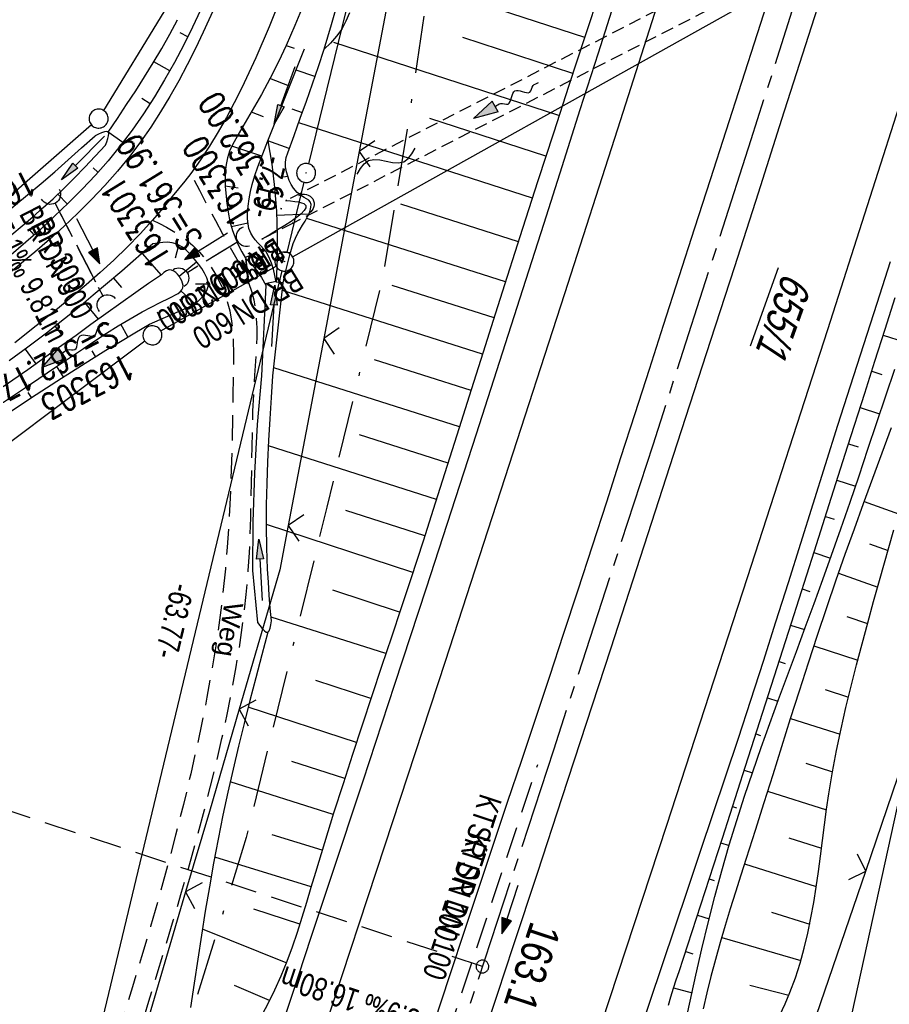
# Model space of a CAD drawing. Extents: x 510661 to 511244, y 462045 to 463013.
# Tile 12 of 29: x 510914 to 510983, y 462470 to 462548. Entities that reach past the tile are written whole.
import ezdxf

# ---------------------------------------------------------------- set-up
doc = ezdxf.new("R2010")
doc.units = 0
doc.header["$LTSCALE"] = 10
doc.header["$MEASUREMENT"] = 0
for name, pattern in [('ACAD_ISO16W100', [73, 15, -6.5, 15, -6.5, 15, -7, 1, -7]), ('ACHSE', [5.5, 4, -0.5, 0.5, -0.5]), ('AUSGEZOGEN', [0]), ('LT00', [0]), ('LT11', [0.3, 0.2, -0.1]), ('LT12', [0.4, 0.3, -0.1]), ('LT17', [0.15, 0.1, -0.05]), ('STRICHLINIE2', [0.375, 0.25, -0.125])]:
    doc.linetypes.add(name, pattern=pattern)
doc.layers.get('0').update_dxf_attribs({"linetype": 'LT00'})
for name, color, linetype in [('--EK_FBR', 1, 'LT00'), ('--EK_Halt-Pfeil', 4, 'LT00'), ('--EK_Haltung', 7, 'STRICHLINIE2'), ('--EK_Haltung-Text', 140, 'LT00'), ('--EK_Schacht-Text', 5, 'LT00'), ('--EK_ST-93-1', 30, 'LT17'), ('--EL_DFK_AB_L', 21, 'LT00'), ('--EL_DFK_AB_P', 7, 'LT00'), ('--EL_Halt-Pfeil', 4, 'LT00'), ('--EL_Haltung', 182, 'STRICHLINIE2'), ('--EL_Haltung-Text', 182, 'LT00'), ('--FLIEßRICHTPFEIL', 180, 'Continuous'), ('--WASSER_NUTZUNG', 180, 'Continuous'), ('-AX-093', 35, 'ACHSE'), ('-ST-93-1', 250, 'LT00'), ('ABSTAND', 8, 'LT00'), ('BAB-KABEL', 220, 'ACAD_ISO16W100'), ('DFK_AB_FLNR', 7, 'Continuous'), ('DFK_AB_L', 21, 'LT00'), ('DFK_AB_P', 7, 'LT00'), ('DFK_GZPKT', 250, 'LT00'), ('DFK_KATASTER', 250, 'LT00'), ('DL', 182, 'LT12'), ('DL_PFEIL', 201, 'LT00'), ('DL_TEXT', 182, 'LT00'), ('FELDWEG_TEXT', 1, 'Continuous'), ('PFEIL', 140, 'AUSGEZOGEN'), ('V106_AFBR_BAB', 250, 'LT00'), ('V106_BOESCH', 250, 'LT00'), ('V106_BOSCHUNG', 250, 'LT00'), ('V106_BR_KAPPE', 30, 'LT00'), ('V106_BR_WID', 30, 'LT17'), ('V106_ERDWEG', 250, 'LT11'), ('V106_GRABEN', 250, 'LT00'), ('V106_LD_MARK', 250, 'LT00'), ('V106_UK_DURCH', 182, 'LT00'), ('V106_ZAUN', 40, 'LT00')]:
    doc.layers.add(name, color=color, linetype=linetype)
doc.styles.add('Beschrift', font='ARIAL.TTF')
doc.styles.add('Haltungsbeschriftung', font='ARIAL.TTF', dxfattribs={"width": 0.75})
doc.styles.add('schachtbeschriftung', font='romans.shx', dxfattribs={"width": 0.75, "height": 2})
doc.styles.get("Standard").update_dxf_attribs({"font": 'ARIAL.TTF'})

# ---------------------------------------------------------------- blocks, each defined once
blk = doc.blocks.new('SYMB7010')
at = {"color": 0, "linetype": 'ByBlock'}
for points in [[(-0.031408, 0.499213), (-0.093728, 0.49134), (-0.15457, 0.475719), (-0.212975, 0.452595), (-0.268021, 0.422333), (-0.31884, 0.385411), (-0.36463, 0.342411), (-0.40467, 0.29401), (-0.438329, 0.240973), (-0.465074, 0.184136), (-0.484486, 0.124395), (-0.496256, 0.062692), (-0.5002, 0)], [(-0.5002, 0), (-0.496256, -0.062692), (-0.484486, -0.124395), (-0.465075, -0.184136), (-0.438329, -0.240973), (-0.404671, -0.29401), (-0.36463, -0.342411), (-0.31884, -0.385411), (-0.268021, -0.422333), (-0.212975, -0.452595), (-0.154571, -0.475719), (-0.093728, -0.49134), (-0.031408, -0.499213), (0.031408, -0.499213)], [(0.5002, 0), (0.496256, 0.062692), (0.484485, 0.124395), (0.465074, 0.184136), (0.438329, 0.240973), (0.40467, 0.29401), (0.36463, 0.342411), (0.31884, 0.385411), (0.268021, 0.422333), (0.212975, 0.452595), (0.15457, 0.475719), (0.093728, 0.49134), (0.031408, 0.499213), (-0.031408, 0.499213)], [(0.031408, -0.499213), (0.093728, -0.491341), (0.15457, -0.475719), (0.212975, -0.452595), (0.268021, -0.422333), (0.31884, -0.385411), (0.36463, -0.342411), (0.404671, -0.294011), (0.438329, -0.240974), (0.465075, -0.184136), (0.484486, -0.124395), (0.496256, -0.062692), (0.500201, 0)]]:
    blk.add_lwpolyline(points, dxfattribs=at)
blk = doc.blocks.new('SYMB0003')
at = {"color": 0, "linetype": 'ByBlock'}
for p, q in [((-0.015712, 0), (0.010166, 0.012015)), ((0, -0.021257), (-0.015712, 0)), ((0.010166, 0.012015), (0, -0.021257))]:
    blk.add_line(p, q, dxfattribs=at)
for points in [[(-0.031395, 0.499013), (-0.093691, 0.491144), (-0.154509, 0.475528), (-0.21289, 0.452414), (-0.267913, 0.422164), (-0.318712, 0.385257), (-0.364484, 0.342274), (-0.404509, 0.293893), (-0.438154, 0.240877), (-0.464888, 0.184062), (-0.484292, 0.124345), (-0.496058, 0.062667), (-0.5, 0)], [(-0.5, 0), (-0.496058, -0.062667), (-0.484292, -0.124345), (-0.464888, -0.184062), (-0.438154, -0.240877), (-0.404509, -0.293893), (-0.364485, -0.342274), (-0.318712, -0.385257), (-0.267914, -0.422164), (-0.21289, -0.452414), (-0.154509, -0.475529), (-0.093691, -0.491144), (-0.031395, -0.499014), (0.031395, -0.499014)], [(0.5, 0), (0.496057, 0.062667), (0.484292, 0.124345), (0.464888, 0.184062), (0.438153, 0.240877), (0.404509, 0.293893), (0.364484, 0.342274), (0.318712, 0.385257), (0.267913, 0.422164), (0.21289, 0.452414), (0.154509, 0.475528), (0.093691, 0.491144), (0.031395, 0.499013), (-0.031395, 0.499013)], [(0.031395, -0.499014), (0.093691, -0.491144), (0.154509, -0.475529), (0.21289, -0.452414), (0.267914, -0.422164), (0.318712, -0.385257), (0.364485, -0.342274), (0.404509, -0.293893), (0.438154, -0.240877), (0.464889, -0.184062), (0.484292, -0.124345), (0.496058, -0.062667), (0.5, 0)]]:
    blk.add_lwpolyline(points, dxfattribs=at)
blk = doc.blocks.new('Pfreil3')
at = {"layer": 'PFEIL'}
blk.add_hatch(color=256, dxfattribs=at).paths.add_polyline_path([(-1.549, 0.273), (-1.549, -0.273), (0, 0)])
for p, q in [((-1.549, 0), (-4.831, 0)), ((-1.549, -0.273), (-1.549, 0.273)), ((-1.549, 0.273), (0, 0)), ((0, 0), (-1.549, -0.273))]:
    blk.add_line(p, q, dxfattribs=at)
blk = doc.blocks.new('SYMB0011')
at = {"color": 0, "linetype": 'ByBlock'}
for p, q in [((0.5, 0), (-0.5, 0)), ((0, 0.5), (0, -0.5))]:
    blk.add_line(p, q, dxfattribs=at)
blk = doc.blocks.new('SYMB0024')
at = {"color": 0, "linetype": 'ByBlock'}
for p, q in [((-0.5, 0.5), (0, 0)), ((0, 0), (0.5, 0.5))]:
    blk.add_line(p, q, dxfattribs=at)
blk = doc.blocks.new('FLIEßRICHTPFEIL')
at = {"layer": '--FLIEßRICHTPFEIL'}
blk.add_hatch(color=256, dxfattribs=at).paths.add_polyline_path([(-1.95, 0.4875), (-1.95, -0.4875), (0, 0)])
for p, q in [((-1.95, 0.4875), (-1.95, -0.4875)), ((-1.95, 0.4875), (0, 0)), ((0, 0), (-1.95, -0.4875))]:
    blk.add_line(p, q, dxfattribs=at)
at = {"layer": '--FLIEßRICHTPFEIL', "start_tangent": (-1, 0), "end_tangent": (-1, 0)}
blk.add_spline([(-1.95, 0), (-2.4375, 0), (-2.925, 0.325), (-3.4125, 0), (-3.9, -0.325), (-4.3875, 0), (-4.875, 0.325), (-5.3625, 0), (-5.85, 0)], degree=3, dxfattribs=at)
blk = doc.blocks.new('SYMB7251')
at = {"color": 0, "linetype": 'ByBlock'}
for points in [[(-0.25, 0), (-0.208333, 0.028889), (-0.166667, 0.051111), (-0.125, 0.06), (-0.083333, 0.051111), (-0.041667, 0.028889), (0, 0)], [(0, 0), (0.041667, -0.028889), (0.083333, -0.051111), (0.125, -0.06), (0.166667, -0.051111), (0.208333, -0.028889), (0.25, 0)]]:
    blk.add_lwpolyline(points, dxfattribs=at)
blk = doc.blocks.new('SYMB1107')
at = {"color": 0, "linetype": 'ByBlock'}
for points in [[(-0.2, 0), (-0.196157, 0.039018), (-0.184776, 0.076537), (-0.166294, 0.111114), (-0.141421, 0.141421), (-0.111114, 0.166294), (-0.076537, 0.184776), (-0.039018, 0.196157), (0, 0.2)], [(0, 0.2), (0.039018, 0.196157), (0.076537, 0.184776), (0.111114, 0.166294), (0.141421, 0.141421), (0.166294, 0.111114), (0.184776, 0.076537), (0.196157, 0.039018), (0.2, 0)]]:
    blk.add_lwpolyline(points, dxfattribs=at)
blk = doc.blocks.new('SYMB0070')
at = {"color": 0, "linetype": 'ByBlock'}
for p, q in [((-0.5, 0), (0.2, 0)), ((0.5, 0), (0.2, 0.1)), ((0.2, 0.1), (0.2, 0)), ((0.468, 0), (0.21, 0.086)), ((0.21, 0.086), (0.21, -0.086)), ((0.21, -0.086), (0.468, 0)), ((0.22, -0.072), (0.437, 0)), ((0.23, -0.058), (0.405, 0)), ((0.24, -0.045), (0.374, 0)), ((0.342, 0), (0.25, 0.031)), ((0.25, 0.031), (0.25, -0.031)), ((0.25, -0.031), (0.342, 0)), ((0.26, -0.017), (0.31, 0)), ((0.27, -0.003), (0.279, 0))]:
    blk.add_line(p, q, dxfattribs=at)
for points in [[(0.2, 0), (0.2, -0.1), (0.5, 0)], [(0.437, 0), (0.22, 0.072), (0.22, -0.072)], [(0.405, 0), (0.23, 0.058), (0.23, -0.058)], [(0.374, 0), (0.24, 0.045), (0.24, -0.045)], [(0.31, 0), (0.26, 0.017), (0.26, -0.017)], [(0.279, 0), (0.27, 0.003), (0.27, -0.003)]]:
    blk.add_lwpolyline(points, dxfattribs=at)
blk = doc.blocks.new('SYMB2')
at = {"color": 0, "linetype": 'ByBlock', "flags": 128}
for points in [[(-0.031395, 0.499013), (-0.093691, 0.491144), (-0.154509, 0.475528), (-0.21289, 0.452414), (-0.267913, 0.422164), (-0.318712, 0.385257), (-0.364484, 0.342274), (-0.404509, 0.293893), (-0.438154, 0.240877), (-0.464888, 0.184062), (-0.484292, 0.124345), (-0.496058, 0.062667), (-0.5, 0)], [(-0.5, 0), (-0.496058, -0.062667), (-0.484292, -0.124345), (-0.464888, -0.184062), (-0.438154, -0.240877), (-0.404509, -0.293893), (-0.364485, -0.342274), (-0.318712, -0.385257), (-0.267914, -0.422164), (-0.21289, -0.452414), (-0.154509, -0.475529), (-0.093691, -0.491144), (-0.031395, -0.499014), (0.031395, -0.499014)], [(0.5, 0), (0.496057, 0.062667), (0.484292, 0.124345), (0.464888, 0.184062), (0.438153, 0.240877), (0.404509, 0.293893), (0.364484, 0.342274), (0.318712, 0.385257), (0.267913, 0.422164), (0.21289, 0.452414), (0.154509, 0.475528), (0.093691, 0.491144), (0.031395, 0.499013), (-0.031395, 0.499013)], [(0.031395, -0.499014), (0.093691, -0.491144), (0.154509, -0.475529), (0.21289, -0.452414), (0.267914, -0.422164), (0.318712, -0.385257), (0.364485, -0.342274), (0.404509, -0.293893), (0.438154, -0.240877), (0.464889, -0.184062), (0.484292, -0.124345), (0.496058, -0.062667), (0.5, 0)]]:
    blk.add_lwpolyline(points, dxfattribs=at)

msp = doc.modelspace()

# ---------------------------------------------------------------- linework, layer by layer
at = {"layer": '--EK_FBR'}
for points in [[(510983.354, 462567.988), (510981.93, 462563.483), (510980.505, 462558.978), (510979.078, 462554.473), (510977.648, 462549.969), (510976.215, 462545.467), (510974.36, 462539.66), (510972.499, 462533.856), (510970.632, 462528.053), (510968.762, 462522.251), (510966.141, 462514.141), (510963.514, 462506.033), (510960.88, 462497.928), (510958.967, 462492.059), (510957.049, 462486.192), (510955.124, 462480.327), (510953.192, 462474.465), (510951.971, 462470.774), (510950.747, 462467.084)], [(510973.63, 462550.182), (510972.428, 462546.402), (510971.203, 462542.571), (510969.973, 462538.741), (510968.74, 462534.912), (510967.505, 462531.084), (510966.269, 462527.256), (510965.034, 462523.428), (510963.914, 462519.949), (510962.794, 462516.47), (510961.673, 462512.991), (510960.55, 462509.512), (510959.423, 462506.035), (510958.291, 462502.56), (510957.152, 462499.087), (510956.058, 462495.774), (510954.958, 462492.463), (510953.854, 462489.152), (510952.749, 462485.843), (510951.643, 462482.534), (510950.539, 462479.224), (510949.438, 462475.913), (510948.199, 462472.169), (510946.966, 462468.423)], [(510961.321, 462549.364), (510959.894, 462544.887), (510958.468, 462540.411), (510957.042, 462535.934), (510955.614, 462531.458), (510954.183, 462526.983), (510950.281, 462514.854), (510946.346, 462502.735), (510943.859, 462495.129), (510941.36, 462487.528), (510938.849, 462479.93), (510937.306, 462475.28), (510935.761, 462470.63), (510934.215, 462465.981)], [(510982.904, 462528.433), (510981.848, 462525.168), (510980.796, 462521.903), (510979.75, 462518.635), (510978.768, 462515.539), (510977.791, 462512.442), (510976.816, 462509.343), (510975.843, 462506.245), (510974.866, 462503.147), (510973.885, 462500.051), (510972.897, 462496.957), (510971.898, 462493.867), (510970.923, 462490.887), (510969.938, 462487.911), (510968.946, 462484.937), (510967.949, 462481.965), (510966.949, 462478.993), (510965.948, 462476.022), (510964.949, 462473.05), (510963.954, 462470.077), (510962.896, 462466.897)]]:
    msp.add_lwpolyline(points, dxfattribs=at)
at = {"layer": '--EK_Haltung'}
for p, q in [((510917.097, 462533.102), (510920.897, 462525.717)), ((510931.57, 462530.051), (510927.497, 462527.556)), ((510946.796, 462463.711), (510955.14, 462488.828))]:
    msp.add_line(p, q, dxfattribs=at)
at = {"layer": '--EK_ST-93-1', "ltscale": 2.5}
msp.add_line((510950.788, 462472.916), (510912.781, 462485.411), dxfattribs=at)
at = {"layer": '--EL_DFK_AB_L'}
for p, q in [((510969.701, 462668.952), (510937.079, 462536.168)), ((510976.356, 462551.484), (510935.845, 462528.826)), ((510936.722, 462534.712), (510935.369, 462529.188)), ((510920.475, 462467.179), (510935.015, 462527.731)), ((510991.78, 462523.547), (510977.521, 462458.443))]:
    msp.add_line(p, q, dxfattribs=at)
at = {"layer": '--EL_Haltung'}
for p, q in [((510917.097, 462533.102), (510920.897, 462525.717)), ((510931.57, 462530.051), (510927.497, 462527.556)), ((510946.796, 462463.711), (510955.14, 462488.828))]:
    msp.add_line(p, q, dxfattribs=at)
at = {"layer": '-AX-093', "ltscale": 0.2}
msp.add_lwpolyline([(511002.16, 462634.588), (510994.721, 462610.421), (510987.205, 462586.278), (510979.613, 462562.16), (510971.944, 462538.065), (510964.2, 462513.995), (510956.379, 462489.949), (510948.482, 462465.928), (510940.509, 462441.933), (510932.46, 462417.962), (510924.336, 462394.017), (510916.136, 462370.098), (510907.86, 462346.206), (510899.508, 462322.339), (510891.082, 462298.499), (510882.579, 462274.686), (510874.002, 462250.899), (510865.349, 462227.14), (510856.621, 462203.409), (510847.818, 462179.705), (510838.94, 462156.029), (510829.988, 462132.382), (510820.96, 462108.763), (510812.823, 462087.673)], dxfattribs=at)
at = {"layer": 'BAB-KABEL', "ltscale": 0.03, "flags": 128}
msp.add_lwpolyline([(511068.728, 462978.587), (511064.435, 462967.111), (511059.814, 462953.341), (511052.434, 462930.013), (511046.434, 462911.516), (511041.513, 462895.973), (511035.808, 462878.255), (511031.381, 462864.271), (511025.479, 462842.528), (511020.264, 462824.927), (511017.217, 462814.321), (511011.508, 462796.288), (511001.965, 462764.993), (510990.718, 462727.695), (510988.628, 462721.122), (510988.076, 462718.911), (510988.259, 462717.093), (510990.838, 462698.34), (510985.915, 462682.089), (510974.965, 462665.111), (510972.688, 462657.891), (510967.52, 462640.535), (510963.215, 462624.96), (510958.172, 462606.619), (510950.598, 462577.734), (510949.71, 462572.153), (510945.012, 462539.886), (510942.973, 462527.413), (510938.527, 462509.112), (510932.177, 462483.067), (510928.24, 462470.382), (510921.494, 462447.213), (510910.947, 462416.477), (510902.011, 462392.32), (510896.76, 462379.434), (510892.226, 462368.992), (510881.644, 462343.298), (510875.591, 462330.18), (510863.368, 462306.992), (510851.023, 462281.785), (510843.082, 462264.244), (510838.164, 462253.896), (510836.15, 462250.122), (510833.884, 462243.456), (510823.803, 462216.473), (510811.585, 462179.556), (510799.992, 462145.42), (510792.305, 462123.573), (510788.404, 462113.383), (510782.585, 462098.519)], dxfattribs=at)
at = {"layer": 'DFK_AB_L'}
for p, q in [((510969.701, 462668.952), (510937.079, 462536.168)), ((510976.356, 462551.484), (510935.845, 462528.826)), ((510936.722, 462534.712), (510935.369, 462529.188)), ((510920.475, 462467.179), (510935.015, 462527.731)), ((510991.78, 462523.547), (510977.521, 462458.443))]:
    msp.add_line(p, q, dxfattribs=at)
at = {"layer": 'DFK_KATASTER'}
for p, q in [((510925.689, 462548.13), (510920.942, 462540.369)), ((510919.986, 462539.236), (510904.504, 462525.674)), ((510925.445, 462523.015), (510934.535, 462528.094)), ((510924.191, 462522.199), (510875.92, 462485.891))]:
    msp.add_line(p, q, dxfattribs=at)
at = {"layer": 'DL'}
for p, q in [((510917.097, 462533.102), (510920.897, 462525.717)), ((510931.57, 462530.051), (510927.497, 462527.556))]:
    msp.add_line(p, q, dxfattribs=at)
at = {"layer": 'V106_AFBR_BAB'}
for points in [[(510983.354, 462567.988), (510981.93, 462563.483), (510980.505, 462558.978), (510979.078, 462554.473), (510977.648, 462549.969), (510976.215, 462545.467), (510974.36, 462539.66), (510972.499, 462533.856), (510970.632, 462528.053), (510968.762, 462522.251), (510966.141, 462514.141), (510963.514, 462506.033), (510960.88, 462497.928), (510958.967, 462492.059), (510957.049, 462486.192), (510955.124, 462480.327), (510953.192, 462474.465), (510951.971, 462470.774), (510950.747, 462467.084)], [(510973.63, 462550.182), (510972.428, 462546.402), (510971.203, 462542.571), (510969.973, 462538.741), (510968.74, 462534.912), (510967.505, 462531.084), (510966.269, 462527.256), (510965.034, 462523.428), (510963.914, 462519.949), (510962.794, 462516.47), (510961.673, 462512.991), (510960.55, 462509.512), (510959.423, 462506.035), (510958.291, 462502.56), (510957.152, 462499.087), (510956.058, 462495.774), (510954.958, 462492.463), (510953.854, 462489.152), (510952.749, 462485.843), (510951.643, 462482.534), (510950.539, 462479.224), (510949.438, 462475.913), (510948.199, 462472.169), (510946.966, 462468.423)], [(510934.955, 462549.39), (510933.975, 462546.947), (510932.931, 462544.525), (510932.387, 462543.331), (510931.822, 462542.145), (510931.234, 462540.973), (510930.619, 462539.816), (510929.972, 462538.678), (510929.291, 462537.562), (510928.571, 462536.473), (510927.81, 462535.413), (510927.335, 462534.795), (510926.849, 462534.186), (510926.356, 462533.58), (510925.844, 462532.957), (510925.327, 462532.337), (510924.801, 462531.726), (510923.817, 462530.645), (510922.796, 462529.597), (510921.744, 462528.58), (510920.664, 462527.589), (510919.562, 462526.62), (510918.443, 462525.671), (510917.311, 462524.736), (510915.642, 462523.393), (510913.958, 462522.071)], [(510961.321, 462549.364), (510959.894, 462544.887), (510958.468, 462540.411), (510957.042, 462535.934), (510955.614, 462531.458), (510954.183, 462526.983), (510950.281, 462514.854), (510946.346, 462502.735), (510943.859, 462495.129), (510941.36, 462487.528), (510938.849, 462479.93), (510937.306, 462475.28), (510935.761, 462470.63), (510934.215, 462465.981)], [(510929.831, 462548.813), (510928.793, 462546.527), (510928.174, 462545.243), (510927.53, 462543.97), (510926.86, 462542.713), (510926.159, 462541.473), (510925.425, 462540.256), (510924.656, 462539.063), (510923.847, 462537.899), (510922.998, 462536.766), (510922.041, 462535.592), (510921.038, 462534.455), (510919.995, 462533.352), (510918.917, 462532.279), (510917.809, 462531.234), (510916.676, 462530.212), (510915.523, 462529.212), (510914.356, 462528.228), (510912.726, 462526.894)], [(510982.904, 462528.433), (510981.848, 462525.168), (510980.796, 462521.903), (510979.75, 462518.635), (510978.768, 462515.539), (510977.791, 462512.442), (510976.816, 462509.343), (510975.843, 462506.245), (510974.866, 462503.147), (510973.885, 462500.051), (510972.897, 462496.957), (510971.898, 462493.867), (510970.923, 462490.887), (510969.938, 462487.911), (510968.946, 462484.937), (510967.949, 462481.965), (510966.949, 462478.993), (510965.948, 462476.022), (510964.949, 462473.05), (510963.954, 462470.077), (510962.896, 462466.897)]]:
    msp.add_lwpolyline(points, dxfattribs=at)
at = {"layer": 'V106_BOESCH'}
for points in [[(510960.066, 462549.847), (510958.835, 462546.092), (510957.607, 462542.336), (510956.383, 462538.578), (510955.164, 462534.819), (510953.951, 462531.057), (510952.745, 462527.292), (510951.797, 462524.312), (510950.853, 462521.33), (510949.91, 462518.349), (510948.966, 462515.368), (510948.019, 462512.389), (510947.067, 462509.412), (510946.108, 462506.44), (510945.14, 462503.472), (510944.379, 462501.164), (510943.613, 462498.858), (510942.846, 462496.553), (510942.079, 462494.247), (510941.315, 462491.939), (510940.557, 462489.627), (510939.807, 462487.31), (510939.067, 462484.986), (510938.34, 462482.654), (510937.629, 462480.312), (510937.277, 462479.132), (510936.923, 462477.952), (510936.562, 462476.775), (510936.186, 462475.605), (510935.789, 462474.445), (510935.366, 462473.297), (510934.909, 462472.165), (510934.414, 462471.053), (510933.872, 462469.962), (510933.456, 462469.197)], [(510929.004, 462549.198), (510927.955, 462546.943), (510927.254, 462545.536), (510926.521, 462544.145), (510925.752, 462542.775), (510924.944, 462541.43), (510924.095, 462540.113), (510923.201, 462538.828), (510922.26, 462537.58), (510921.3, 462536.406), (510920.297, 462535.268), (510919.257, 462534.16), (510918.185, 462533.082), (510917.084, 462532.029), (510915.961, 462530.997), (510914.819, 462529.985), (510913.665, 462528.989)], [(510921.308, 462538.664), (510922.035, 462539.748), (510922.758, 462540.834), (510923.473, 462541.924), (510924.175, 462543.021), (510924.86, 462544.128), (510925.524, 462545.245), (510926.162, 462546.376), (510926.772, 462547.522)], [(510940.305, 462548.05), (510940.037, 462547.401), (510939.699, 462546.785), (510939.296, 462546.21), (510938.831, 462545.683), (510938.311, 462545.211)], [(510924.83, 462529.849), (510922.373, 462527.697), (510921.255, 462526.748), (510920.134, 462525.803), (510919.007, 462524.867), (510917.869, 462523.944), (510916.435, 462522.818), (510914.983, 462521.716), (510913.514, 462520.635)], [(510928.106, 462525.083), (510928.402, 462525.353), (510928.678, 462525.627), (510928.914, 462525.906), (510929.089, 462526.194), (510929.182, 462526.494), (510929.177, 462526.836), (510929.074, 462527.19), (510928.898, 462527.549), (510928.671, 462527.909), (510928.415, 462528.264), (510928.108, 462528.659), (510927.79, 462529.026), (510927.457, 462529.351), (510927.106, 462529.622), (510926.733, 462529.825), (510926.335, 462529.947), (510925.977, 462529.982), (510925.603, 462529.966), (510925.22, 462529.916), (510924.83, 462529.849)], [(510925.493, 462527.417), (510924.481, 462526.725), (510923.472, 462526.027), (510922.292, 462525.193), (510921.119, 462524.348), (510919.949, 462523.498), (510918.78, 462522.649), (510916.876, 462521.284), (510914.964, 462519.931), (510913.045, 462518.588)], [(510926.83, 462525.939), (510926.985, 462526.077), (510927.114, 462526.223), (510927.193, 462526.384), (510927.205, 462526.567), (510927.165, 462526.76), (510927.096, 462526.95), (510927.009, 462527.14), (510926.906, 462527.314), (510926.775, 462527.474), (510926.63, 462527.604), (510926.465, 462527.71), (510926.291, 462527.78), (510926.117, 462527.799), (510925.899, 462527.734), (510925.693, 462527.594), (510925.493, 462527.417)], [(510912.985, 462517.33), (510915.105, 462518.758), (510917.228, 462520.181), (510919.353, 462521.602), (510920.262, 462522.208), (510921.175, 462522.807), (510922.095, 462523.393), (510923.027, 462523.959), (510923.974, 462524.498), (510924.679, 462524.874), (510925.392, 462525.236), (510926.11, 462525.59), (510926.83, 462525.939)], [(510912.943, 462516.2), (510915.27, 462517.759), (510917.617, 462519.286), (510919.986, 462520.778), (510921.122, 462521.477), (510922.263, 462522.169), (510923.405, 462522.857), (510924.549, 462523.542), (510928.106, 462525.083)], [(510965.448, 462469.861), (510965.631, 462470.534), (510965.835, 462471.202), (510966.051, 462471.868), (510966.273, 462472.532), (510966.971, 462474.631), (510967.66, 462476.732), (510968.343, 462478.833), (510969.021, 462480.935), (510969.696, 462483.038), (510971.508, 462488.692), (510973.32, 462494.348), (510975.13, 462500.006), (510976.938, 462505.665), (510978.261, 462509.809), (510979.584, 462513.953), (510980.904, 462518.098), (510981.704, 462520.611), (510982.505, 462523.123), (510983.31, 462525.634)], [(510966.974, 462469.33), (510967.286, 462470.782), (510967.605, 462472.233), (510968.078, 462474.301), (510968.575, 462476.362), (510969.098, 462478.417), (510969.651, 462480.463), (510970.237, 462482.5), (510970.826, 462484.427), (510971.443, 462486.347), (510972.085, 462488.259), (510972.746, 462490.164), (510973.425, 462492.065), (510974.115, 462493.961), (510974.814, 462495.854), (510975.517, 462497.746), (510976.22, 462499.636), (510976.92, 462501.527), (510977.613, 462503.42), (510978.294, 462505.315), (510979.027, 462507.404), (510979.745, 462509.496), (510980.453, 462511.591), (510981.155, 462513.688), (510981.855, 462515.786), (510982.557, 462517.885), (510983.266, 462519.984)], [(510982.998, 462515.35), (510982.262, 462513.356), (510981.526, 462511.363), (510980.792, 462509.369), (510980.064, 462507.373), (510979.345, 462505.373), (510978.64, 462503.369), (510977.892, 462501.188), (510977.16, 462499.001), (510976.442, 462496.81), (510975.736, 462494.615), (510975.037, 462492.417), (510974.344, 462490.218), (510973.655, 462488.018), (510972.965, 462485.818), (510972.273, 462483.62), (510971.576, 462481.425), (510971.154, 462480.104), (510970.732, 462478.783), (510970.316, 462477.46), (510969.909, 462476.134), (510969.515, 462474.802), (510969.138, 462473.464), (510968.783, 462472.117), (510968.471, 462470.846), (510968.174, 462469.57)], [(510974.208, 462469.084), (510974.624, 462469.975), (510975.01, 462470.875), (510975.438, 462472.015), (510975.812, 462473.173), (510976.137, 462474.347), (510976.42, 462475.535), (510976.667, 462476.736), (510976.884, 462477.946), (510977.077, 462479.164), (510977.253, 462480.388), (510977.417, 462481.616), (510977.576, 462482.846), (510977.736, 462484.076), (510977.904, 462485.304), (510978.085, 462486.528), (510978.371, 462488.241), (510978.693, 462489.944), (510979.046, 462491.637), (510979.426, 462493.322), (510979.83, 462495), (510980.254, 462496.673), (510980.695, 462498.34), (510981.147, 462500.005), (510981.608, 462501.667), (510982.073, 462503.328), (510983.199, 462507.33)], [(510933.887, 462499.262), (510933.411, 462497.465), (510932.939, 462495.668), (510932.472, 462493.87), (510932.015, 462492.069), (510931.571, 462490.266), (510931.141, 462488.46), (510930.731, 462486.65), (510930.342, 462484.836), (510929.964, 462482.955), (510929.61, 462481.069), (510929.276, 462479.179), (510928.958, 462477.285), (510928.653, 462475.389), (510928.358, 462473.491), (510928.07, 462471.591), (510927.786, 462469.691)]]:
    msp.add_lwpolyline(points, dxfattribs=at)
at = {"layer": 'V106_BOSCHUNG'}
for p, q in [((510958.842, 462546.112), (510941.376, 462551.86)), ((510927.578, 462546.178), (510926.979, 462546.477)), ((510957.914, 462543.274), (510949.236, 462546.115)), ((510935.336, 462545.499), (510935.95, 462545.274)), ((510956.796, 462539.972), (510939.083, 462545.714)), ((510926.164, 462543.499), (510924.907, 462544.207)), ((510935.599, 462542.277), (510934.051, 462542.889)), ((510937.596, 462543.033), (510936.107, 462543.55)), ((510924.602, 462540.889), (510923.968, 462541.3)), ((510933.537, 462539.866), (510932.588, 462540.241)), ((510936.601, 462540.193), (510935.799, 462540.482)), ((510954.727, 462533.467), (510936.314, 462539.397)), ((510955.793, 462536.762), (510946.632, 462539.727)), ((510922.464, 462537.842), (510921.31, 462538.654)), ((510933.401, 462536.763), (510931.049, 462537.555)), ((510935.572, 462537.369), (510933.886, 462537.988)), ((510920.502, 462535.5), (510920.113, 462535.857)), ((510934.89, 462535.124), (510935.456, 462535.187)), ((510931.532, 462534.248), (510930.526, 462534.404)), ((510918.091, 462532.993), (510917.332, 462533.768)), ((510953.621, 462530.029), (510944.369, 462532.995)), ((510934.575, 462532.113), (510937.123, 462532.234)), ((510932.314, 462531.491), (510931.013, 462531.186)), ((510952.612, 462526.875), (510936.942, 462531.867)), ((510915.485, 462530.571), (510915.098, 462530.998)), ((510926.597, 462528.764), (510926.874, 462529.758)), ((510923.98, 462529.105), (510925.471, 462527.402)), ((510932.853, 462529.074), (510932.086, 462528.78)), ((510935.146, 462529.19), (510935.662, 462529.182)), ((510926.907, 462527.311), (510928.275, 462528.448)), ((510921.73, 462527.15), (510922.353, 462526.414)), ((510928.188, 462526.7), (510929.19, 462526.717)), ((510934.531, 462526.882), (510933.66, 462526.72)), ((510935.099, 462526.784), (510934.538, 462526.845)), ((510951.703, 462524.016), (510943.675, 462526.573)), ((510927.043, 462526.137), (510928.164, 462525.135)), ((510950.798, 462521.156), (510935.031, 462526.179)), ((510919.447, 462525.23), (510920.522, 462523.914)), ((510925.421, 462523.92), (510925.188, 462524.468)), ((510922.846, 462522.52), (510922.301, 462523.52)), ((510917.129, 462523.358), (510917.602, 462522.75)), ((510982.362, 462522.674), (510984.006, 462522.141)), ((510914.76, 462521.551), (510915.617, 462520.391)), ((510920.31, 462520.978), (510920.033, 462521.424)), ((510949.893, 462518.295), (510942.291, 462520.717)), ((510917.775, 462519.387), (510917.255, 462520.199)), ((510948.987, 462515.435), (510934.348, 462520.099)), ((510981.451, 462519.816), (510982.243, 462519.559)), ((510915.265, 462517.755), (510915.012, 462518.14)), ((510980.541, 462516.957), (510982.079, 462516.458)), ((510948.079, 462512.576), (510941.098, 462514.8)), ((510947.161, 462509.706), (510933.939, 462513.946)), ((510979.63, 462514.099), (510980.38, 462513.855)), ((510978.718, 462511.24), (510980.176, 462510.768)), ((510980.864, 462509.567), (510983.552, 462508.582)), ((510946.237, 462506.837), (510940.025, 462508.842)), ((510977.806, 462508.383), (510978.507, 462508.155)), ((510945.3, 462503.961), (510933.772, 462507.733)), ((510981.287, 462506.217), (510982.738, 462505.693)), ((510976.893, 462505.525), (510978.216, 462505.096)), ((510978.825, 462503.9), (510981.929, 462502.815)), ((510944.25, 462500.827), (510938.996, 462502.559)), ((510975.98, 462502.667), (510976.587, 462502.47)), ((510943.185, 462497.591), (510934.134, 462500.447)), ((510979.486, 462500.492), (510981.128, 462499.937)), ((510975.067, 462499.809), (510976.154, 462499.457)), ((510976.891, 462498.185), (510980.353, 462497.051)), ((510974.153, 462496.952), (510974.63, 462496.797)), ((510942.004, 462494.02), (510937.653, 462495.456)), ((510973.239, 462494.095), (510974.066, 462493.826)), ((510977.792, 462494.734), (510979.622, 462494.145)), ((510940.865, 462490.569), (510932.341, 462493.356)), ((510975.05, 462492.457), (510978.956, 462491.218)), ((510972.324, 462491.237), (510972.684, 462491.121)), ((510939.945, 462487.739), (510935.776, 462489.077)), ((510976.262, 462488.925), (510978.374, 462488.255)), ((510971.409, 462488.38), (510972.055, 462488.171)), ((510939.041, 462484.904), (510930.913, 462487.463)), ((510973.252, 462486.733), (510977.898, 462485.259)), ((510970.493, 462485.524), (510970.802, 462485.423)), ((510938.163, 462482.074), (510934.216, 462483.279)), ((510969.577, 462482.667), (510970.224, 462482.457)), ((510974.925, 462483.055), (510977.498, 462482.239)), ((510937.298, 462479.202), (510929.694, 462481.526)), ((510971.444, 462481.011), (510977.086, 462479.222)), ((510968.658, 462479.811), (510969.032, 462479.69)), ((510936.396, 462476.253), (510932.789, 462477.442)), ((510967.734, 462476.957), (510968.649, 462476.66)), ((510973.55, 462477.196), (510976.573, 462476.261)), ((510935.329, 462473.202), (510928.727, 462475.853)), ((510969.634, 462475.21), (510975.877, 462473.397)), ((510966.798, 462474.107), (510967.372, 462473.92)), ((510934.007, 462470.223), (510931.26, 462471.43)), ((510965.842, 462471.224), (510967.297, 462470.829)), ((510971.863, 462471.437), (510974.914, 462470.643))]:
    msp.add_line(p, q, dxfattribs=at)
at = {"layer": 'V106_BR_KAPPE'}
msp.add_lwpolyline([(510935.337, 462533.269), (510935.674, 462533.238), (510935.996, 462533.203), (510936.289, 462533.159), (510936.539, 462533.103), (510936.729, 462533.032), (510936.885, 462532.886), (510936.888, 462532.698), (510936.756, 462532.473), (510936.506, 462532.215), (510936.153, 462531.93), (510935.716, 462531.621), (510935.211, 462531.293), (510934.656, 462530.952), (510934.066, 462530.601), (510933.459, 462530.246)], dxfattribs=at)
at = {"layer": 'V106_BR_WID'}
msp.add_line((511019.266, 462576.371), (510935.337, 462533.269), dxfattribs=at)
msp.add_lwpolyline([(511019.155, 462574.291), (510935.883, 462531.491), (510933.459, 462530.246)], dxfattribs=at)
at = {"layer": 'V106_ERDWEG', "flags": 128}
for points in [[(510888.502, 462363.942), (510889.366, 462366.259), (510890.229, 462368.578), (510891.087, 462370.896), (510891.94, 462373.218), (510892.784, 462375.542), (510893.62, 462377.869), (510894.353, 462379.942), (510895.08, 462382.017), (510895.802, 462384.093), (510896.522, 462386.17), (510897.243, 462388.247), (510897.967, 462390.324), (510898.696, 462392.398), (510899.434, 462394.469), (510900.332, 462396.952), (510901.242, 462399.431), (510902.16, 462401.907), (510903.084, 462404.381), (510904.009, 462406.854), (510904.933, 462409.328), (510905.853, 462411.803), (510906.765, 462414.281), (510907.665, 462416.762), (510908.551, 462419.25), (510909.597, 462422.256), (510910.62, 462425.271), (510911.623, 462428.294), (510912.607, 462431.322), (510913.575, 462434.357), (510914.53, 462437.395), (510915.474, 462440.438), (510916.409, 462443.483), (510917.385, 462446.687), (510918.357, 462449.892), (510919.325, 462453.097), (510920.293, 462456.303), (510921.261, 462459.507), (510922.233, 462462.709), (510923.208, 462465.908), (510923.864, 462468.047), (510924.52, 462470.186), (510925.174, 462472.325), (510925.822, 462474.467), (510926.463, 462476.612), (510927.092, 462478.762), (510927.708, 462480.918), (510928.308, 462483.082), (510928.888, 462485.254), (510929.368, 462487.121), (510929.828, 462488.995), (510930.265, 462490.874), (510930.674, 462492.759), (510931.052, 462494.647), (510931.395, 462496.539), (510931.699, 462498.433), (510931.961, 462500.329), (510932.176, 462502.226), (510932.341, 462504.122), (510932.429, 462505.505), (510932.493, 462506.889), (510932.539, 462508.275), (510932.571, 462509.662), (510932.595, 462511.052), (510932.616, 462512.447), (510932.64, 462513.845), (510932.67, 462515.25), (510932.713, 462516.661), (510932.773, 462518.079), (510932.855, 462519.506), (510932.908, 462520.257), (510932.96, 462521.009), (510933.003, 462521.759), (510933.029, 462522.505), (510933.03, 462523.246), (510932.998, 462523.978), (510932.923, 462524.701), (510932.8, 462525.412), (510932.618, 462526.108), (510932.408, 462526.703), (510932.157, 462527.287), (510931.874, 462527.863), (510931.57, 462528.433), (510931.253, 462528.998), (510930.933, 462529.561), (510930.35, 462530.611), (510929.782, 462531.661), (510929.223, 462532.715), (510928.516, 462534.061), (510927.81, 462535.413)], [(510924.802, 462531.726), (510925.35, 462531.451), (510925.893, 462531.167), (510926.425, 462530.868), (510926.941, 462530.546), (510927.433, 462530.192), (510927.984, 462529.725), (510928.494, 462529.209), (510928.964, 462528.653), (510929.393, 462528.061), (510929.789, 462527.422), (510930.138, 462526.757), (510930.435, 462526.072), (510930.677, 462525.368), (510930.878, 462524.575), (510931.018, 462523.768), (510931.107, 462522.95), (510931.155, 462522.124), (510931.173, 462521.291), (510931.171, 462520.455), (510931.159, 462519.619), (510931.131, 462517.89), (510931.102, 462516.169), (510931.068, 462514.456), (510931.025, 462512.747), (510930.969, 462511.044), (510930.896, 462509.344), (510930.804, 462507.646), (510930.687, 462505.952), (510930.544, 462504.259), (510930.331, 462502.229), (510930.075, 462500.199), (510929.781, 462498.173), (510929.449, 462496.149), (510929.083, 462494.129), (510928.686, 462492.113), (510928.26, 462490.103), (510927.809, 462488.1), (510927.23, 462485.677), (510926.62, 462483.264), (510925.983, 462480.859), (510925.322, 462478.461), (510924.64, 462476.07), (510923.941, 462473.685), (510923.227, 462471.303), (510922.503, 462468.925), (510921.771, 462466.549), (510920.779, 462463.349), (510919.781, 462460.15), (510918.779, 462456.952), (510917.777, 462453.755), (510916.775, 462450.557), (510915.776, 462447.357), (510914.781, 462444.156), (510914.03, 462441.727), (510913.281, 462439.297), (510912.531, 462436.867), (510911.778, 462434.439), (510911.019, 462432.013), (510910.252, 462429.589), (510909.474, 462427.169), (510908.684, 462424.753), (510907.879, 462422.343), (510907.056, 462419.939), (510906.261, 462417.672), (510905.451, 462415.411), (510904.628, 462413.154), (510903.796, 462410.9), (510902.957, 462408.649), (510902.114, 462406.398), (510901.27, 462404.148), (510900.427, 462401.898), (510899.588, 462399.647), (510898.757, 462397.392), (510897.934, 462395.134), (510897.184, 462393.042), (510896.442, 462390.948), (510895.705, 462388.851), (510894.971, 462386.754), (510894.236, 462384.657), (510893.499, 462382.56), (510892.756, 462380.466), (510892.006, 462378.375), (510891.178, 462376.104), (510890.339, 462373.838), (510889.493, 462371.574), (510888.64, 462369.314), (510887.782, 462367.054), (510886.923, 462364.795)]]:
    msp.add_lwpolyline(points, dxfattribs=at)
at = {"layer": 'V106_GRABEN'}
for points in [[(510934.159, 462500.139), (510934.075, 462501.16), (510933.995, 462502.181), (510933.923, 462503.202), (510933.863, 462504.224), (510933.798, 462505.912), (510933.772, 462507.602), (510933.78, 462509.293), (510933.818, 462510.984), (510933.88, 462512.676), (510933.961, 462514.368), (510934.057, 462516.061), (510934.163, 462517.754), (510934.274, 462519.447), (510935.099, 462526.784), (510935.254, 462527.519), (510935.421, 462528.255), (510935.609, 462528.993), (510935.738, 462529.438), (510935.883, 462529.875), (510936.05, 462530.298), (510936.242, 462530.698), (510936.423, 462531.012), (510936.617, 462531.323), (510936.817, 462531.648), (510937.015, 462532.005), (510937.129, 462532.247), (510937.224, 462532.496), (510937.281, 462532.738), (510937.286, 462532.963), (510937.221, 462533.157), (510937.099, 462533.296), (510936.931, 462533.414), (510936.74, 462533.521), (510936.545, 462533.63), (510936.182, 462533.907), (510935.896, 462534.238), (510935.719, 462534.536), (510935.575, 462534.857), (510935.453, 462535.194), (510935.342, 462535.538), (510935.276, 462535.914), (510935.273, 462536.297), (510935.331, 462536.674), (510935.45, 462537.037), (510935.948, 462538.394), (510936.442, 462539.751), (510936.929, 462541.11), (510937.405, 462542.473), (510937.867, 462543.839), (510938.311, 462545.211), (510938.896, 462547.136), (510939.444, 462549.073)], [(510936.656, 462548.631), (510936.02, 462547.054), (510935.336, 462545.499), (510934.717, 462544.197), (510934.063, 462542.909), (510933.376, 462541.632), (510932.658, 462540.361), (510931.912, 462539.095), (510931.625, 462538.617), (510931.348, 462538.136), (510931.093, 462537.648), (510930.874, 462537.149), (510930.703, 462536.637), (510930.588, 462536.098), (510930.526, 462535.544), (510930.509, 462534.981), (510930.525, 462534.412), (510930.565, 462533.842), (510930.641, 462533.093), (510930.749, 462532.352), (510930.897, 462531.625), (510931.095, 462530.914), (510931.35, 462530.224), (510931.583, 462529.72), (510931.84, 462529.226), (510932.111, 462528.736), (510932.585, 462528.264), (510933.013, 462527.75), (510933.39, 462527.198), (510933.715, 462526.614), (510933.378, 462519.467), (510933.053, 462515.635), (510932.828, 462511.796), (510932.704, 462507.953), (510932.681, 462504.107), (510933.07, 462500.033)], [(510934.538, 462526.845), (510934.441, 462527.353), (510934.328, 462527.852), (510934.183, 462528.335), (510933.992, 462528.793), (510933.738, 462529.216), (510933.538, 462529.466), (510933.321, 462529.706), (510933.098, 462529.942), (510932.883, 462530.182), (510932.689, 462530.433), (510932.53, 462530.701), (510932.396, 462531.057), (510932.32, 462531.438), (510932.289, 462531.833), (510932.289, 462532.233), (510932.327, 462532.825), (510932.404, 462533.405), (510932.513, 462533.975), (510932.65, 462534.538), (510932.856, 462535.237), (510933.09, 462535.93), (510933.344, 462536.618), (510933.612, 462537.301), (510933.883, 462537.982), (510936.773, 462545.218)], [(510901.231, 462522.32), (510903.32, 462524.079), (510905.411, 462525.836), (510907.506, 462527.588), (510909.608, 462529.333), (510911.718, 462531.067), (510912.798, 462531.948), (510913.878, 462532.83), (510914.952, 462533.718), (510916.018, 462534.616), (510917.092, 462535.543), (510918.155, 462536.481), (510919.213, 462537.426), (510920.267, 462538.375)], [(510921.104, 462537.631), (510921.202, 462537.9), (510921.287, 462538.153), (510921.342, 462538.375), (510921.354, 462538.551), (510921.308, 462538.664), (510921.191, 462538.704), (510921.014, 462538.68), (510920.79, 462538.605), (510920.536, 462538.499), (510920.267, 462538.375)], [(510902.025, 462521.525), (510903.588, 462522.705), (510905.15, 462523.887), (510906.708, 462525.074), (510908.261, 462526.267), (510909.808, 462527.469), (510911.347, 462528.683), (510912.875, 462529.909), (510913.71, 462530.59), (510914.539, 462531.278), (510915.358, 462531.976), (510916.166, 462532.686), (510916.96, 462533.412), (510917.813, 462534.23), (510918.65, 462535.065), (510919.475, 462535.913), (510920.291, 462536.77), (510921.104, 462537.631)], [(510933.883, 462537.982), (510934.185, 462536.142), (510934.409, 462534.292), (510934.557, 462532.433), (510934.628, 462530.571), (510934.622, 462528.707), (510934.538, 462526.845)], [(510933.07, 462500.033), (510933.259, 462499.781), (510933.441, 462499.554), (510933.611, 462499.375), (510933.762, 462499.27), (510933.887, 462499.262), (510933.984, 462499.37), (510934.056, 462499.573), (510934.112, 462499.84), (510934.159, 462500.139)]]:
    msp.add_lwpolyline(points, dxfattribs=at)
at = {"layer": 'V106_LD_MARK'}
for points in [[(510920.611, 462351.655), (510925.731, 462366.425), (510930.823, 462381.206), (510935.886, 462395.996), (510940.918, 462410.796), (510945.92, 462425.607), (510952.441, 462445.07), (510958.908, 462464.552), (510965.322, 462484.051), (510971.681, 462503.568), (510977.985, 462523.102), (510984.235, 462542.654), (510987.844, 462554.032), (510991.435, 462565.415), (510995.009, 462576.803), (510998.566, 462588.197), (511002.107, 462599.596), (511005.632, 462611), (511009.142, 462622.409)], [(510986.002, 462617.001), (510981.961, 462603.967), (510977.898, 462590.94), (510973.813, 462577.92), (510969.707, 462564.907), (510965.578, 462551.901), (510961.426, 462538.902), (510957.25, 462525.911), (510952.565, 462511.427), (510947.85, 462496.952), (510943.107, 462482.486), (510938.336, 462468.029), (510933.537, 462453.582), (510928.712, 462439.143), (510923.86, 462424.713), (510918.982, 462410.292), (510913.673, 462394.69), (510908.334, 462379.099), (510902.964, 462363.518), (510897.563, 462347.948)]]:
    msp.add_lwpolyline(points, dxfattribs=at)
at = {"layer": 'V106_ZAUN'}
for p, q in [((510943.868, 462551.879), (510941.076, 462537.141)), ((510941.076, 462537.141), (510938.283, 462522.403)), ((510938.283, 462522.403), (510935.491, 462507.665)), ((510976.117, 462466.244), (510980.978, 462480.434)), ((510927.401, 462478.792), (510923.149, 462464.407))]:
    msp.add_line(p, q, dxfattribs=at)
for points in [[(510935.491, 462507.665), (510934.829, 462504.173), (510931.624, 462493.185)], [(510980.978, 462480.434), (510983.509, 462487.824), (510985.066, 462494.842)], [(510931.624, 462493.185), (510929.275, 462485.132), (510927.401, 462478.792)]]:
    msp.add_lwpolyline(points, dxfattribs=at)

# ---------------------------------------------------------------- block references
at = {"layer": '--EK_Halt-Pfeil', "zscale": 4}
for p, xscale, yscale, rotation in [((510919.731, 462530.071), 3.999999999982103, 4, 297.2323599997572), ((510929.011, 462529.657), 3.999999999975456, 4, 211.4943700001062), ((510952.952, 462477.401), 4.000000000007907, 3.999999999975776, 251.8234328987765)]:
    msp.add_blockref('SYMB0070', p, dxfattribs=dict(at, xscale=xscale, yscale=yscale, rotation=rotation))
at = {"layer": '--EL_DFK_AB_P', "xscale": 1.500000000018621, "yscale": 1.5, "zscale": 1.5, "rotation": 264.7377099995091}
for p in [(510936.9, 462535.44), (510935.19, 462528.46)]:
    msp.add_blockref('SYMB0003', p, dxfattribs=at)
at = {"layer": '--EL_Halt-Pfeil', "zscale": 4}
for p, xscale, yscale, rotation in [((510919.731, 462530.071), 3.999999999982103, 4, 297.2323599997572), ((510929.011, 462529.657), 3.999999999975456, 4, 211.4943700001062), ((510952.952, 462477.401), 4.000000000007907, 3.999999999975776, 251.8234328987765)]:
    msp.add_blockref('SYMB0070', p, dxfattribs=dict(at, xscale=xscale, yscale=yscale, rotation=rotation))
at = {"layer": '--FLIEßRICHTPFEIL'}
for p, rotation in [((510950.085, 462539.744), 208.8192640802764), ((510916.103, 462520.111), 215.096)]:
    msp.add_blockref('FLIEßRICHTPFEIL', p, dxfattribs=dict(at, rotation=rotation))
at = {"layer": '--WASSER_NUTZUNG', "xscale": 9.999999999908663, "yscale": 10.00000000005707, "zscale": 10, "rotation": 23.88118473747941}
msp.add_blockref('SYMB7251', (510943.21, 462536.374), dxfattribs=at)
at = {"layer": '-ST-93-1', "rotation": 274.1956499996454}
msp.add_blockref('SYMB2', (510950.788, 462472.916), dxfattribs=at)
at = {"layer": 'DFK_AB_P', "xscale": 1.500000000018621, "yscale": 1.5, "zscale": 1.5, "rotation": 264.7377099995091}
for p in [(510936.9, 462535.44), (510935.19, 462528.46)]:
    msp.add_blockref('SYMB0003', p, dxfattribs=at)
at = {"layer": 'DFK_GZPKT', "xscale": 1.500000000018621, "yscale": 1.5, "zscale": 1.5, "rotation": 264.7377099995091}
for p in [(510920.55, 462539.73), (510924.79, 462522.65)]:
    msp.add_blockref('SYMB7010', p, dxfattribs=at)
at = {"layer": 'DL_PFEIL', "yscale": 4, "zscale": 4}
for p, xscale, rotation in [((510919.731, 462530.071), 3.999999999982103, 297.2323599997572), ((510929.011, 462529.657), 3.999999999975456, 211.4943700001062)]:
    msp.add_blockref('SYMB0070', p, dxfattribs=dict(at, xscale=xscale, rotation=rotation))
at = {"layer": 'PFEIL'}
for p, rotation in [((510934.391, 462539.277), 250.2635736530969), ((510917.62, 462534.912), 225.4493677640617), ((510934.442, 462526.59), 86.67747620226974), ((510933.184, 462506.576), 92.96814575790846)]:
    msp.add_blockref('Pfreil3', p, dxfattribs=dict(at, rotation=rotation))
at = {"layer": 'V106_BR_WID', "xscale": 0.1000000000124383, "yscale": 0.09999999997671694, "zscale": 0.1, "rotation": 250.2675100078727}
for p in [(510935.337, 462533.269), (510934.939, 462532.627), (510935.883, 462531.491), (510933.459, 462530.246)]:
    msp.add_blockref('SYMB0011', p, dxfattribs=at)
at = {"layer": 'V106_UK_DURCH', "zscale": 4}
for p, xscale, yscale, rotation in [((510916.754, 462533.769), 4.000000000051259, 4, 209.3299001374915), ((510936.734, 462532.975), 4.000000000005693, 4, 301.5199260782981), ((510932.209, 462530.443), 3.99999999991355, 3.999999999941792, 107.2429713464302), ((510926.858, 462527.165), 4.000000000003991, 4, 303.730927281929), ((510921.24, 462525.05), 3.999999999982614, 3.999999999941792, 39.84260685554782)]:
    msp.add_blockref('SYMB1107', p, dxfattribs=dict(at, xscale=xscale, yscale=yscale, rotation=rotation))
at = {"layer": 'V106_ZAUN', "yscale": 2.099999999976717, "zscale": 2.1}
for p, xscale, rotation in [((510941.076, 462537.141), 2.099999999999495, 259.271039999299), ((510938.283, 462522.403), 2.099999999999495, 259.271039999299), ((510935.491, 462507.665), 2.099999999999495, 259.271039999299), ((510931.624, 462493.185), 2.100000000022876, 253.738690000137), ((510980.978, 462480.434), 2.099999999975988, 71.08936000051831), ((510927.401, 462478.792), 2.100000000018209, 253.5320999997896)]:
    msp.add_blockref('SYMB0024', p, dxfattribs=dict(at, xscale=xscale, rotation=rotation))

# ---------------------------------------------------------------- texts
at = {"layer": '--EK_Haltung-Text', "style": 'Haltungsbeschriftung', "width": 0.75}
for s, rotation, p in [('BR DN 300', -62.76764, (510914.257, 462532.232)), ('5.1‰ 9.81m', -62.76764, (510911.98, 462531.061)), ('1.6‰ 6.28m', -148.50563, (510934.563, 462530.169)), ('BR DN 600', -148.50563, (510935.901, 462527.986)), ('KTSR DN 100', 251.82343, (510950.635, 462486.62)), ('33.9‰ 16.80m', -198.3526, (510947.002, 462469.078))]:
    msp.add_text(s, height=1.8, rotation=rotation, dxfattribs=at).set_placement(p)
at = {"layer": '--EK_Schacht-Text', "style": 'schachtbeschriftung', "width": 0.75}
for s, rotation, p in [('S=362.00', -238.50563, (510935.253, 462533.484)), ('163300', -238.50563, (510932.798, 462531.979)), ('S=361.99', -238.50851, (510928.803, 462530.21)), ('163302', -152.76764, (510914.964, 462535.762)), ('163301', -238.50851, (510926.347, 462528.705)), ('S=362.17', -152.77037, (510921.373, 462523.832)), ('163303', -152.77037, (510922.691, 462521.271))]:
    msp.add_text(s, height=2, rotation=rotation, dxfattribs=at).set_placement(p)
at = {"layer": '--EL_Haltung-Text', "style": 'Haltungsbeschriftung', "width": 0.75}
for s, rotation, p in [('BR DN 300', -62.76764, (510914.257, 462532.232)), ('BR DN 600', -148.50563, (510933.111, 462529.36)), ('KTSR DN 100', 251.82343, (510949.781, 462483.601))]:
    msp.add_text(s, height=1.8, rotation=rotation, dxfattribs=at).set_placement(p)
at = {"layer": '-ST-93-1', "style": 'Beschrift', "width": 0.8}
msp.add_text('  163.1', height=2.5, rotation=-108.23589, dxfattribs=at).set_placement((510955.11, 462478.046))
at = {"layer": 'ABSTAND', "width": 0.75}
for s, rotation, p in [(' -7.19-', -103.76678, (510933.801, 462537.42)), (' -63.77-', -103.5017, (510926.477, 462503.738))]:
    msp.add_text(s, height=1.8, rotation=rotation, dxfattribs=at).set_placement(p)
at = {"layer": 'DFK_AB_FLNR', "oblique": 13.754, "width": 0.75}
msp.add_text('%%U655/1', height=2.5, rotation=250.2675, dxfattribs=at).set_placement((510974.511, 462527.686))
at = {"layer": 'DL_TEXT', "style": 'Haltungsbeschriftung', "width": 0.75}
for s, rotation, p in [('BR 300', -62.76764, (510915.163, 462531.323)), ('BR 600', -148.50563, (510934.429, 462530.423))]:
    msp.add_text(s, height=1.8, rotation=rotation, dxfattribs=at).set_placement(p)
at = {"layer": 'FELDWEG_TEXT', "insert": (510930.024, 462501.777), "char_height": 1.5, "attachment_point": 7, "rotation": 261.29225, "style": 'Beschrift'}
msp.add_mtext('Weg', dxfattribs=at)

doc.saveas('drawing.dxf')
